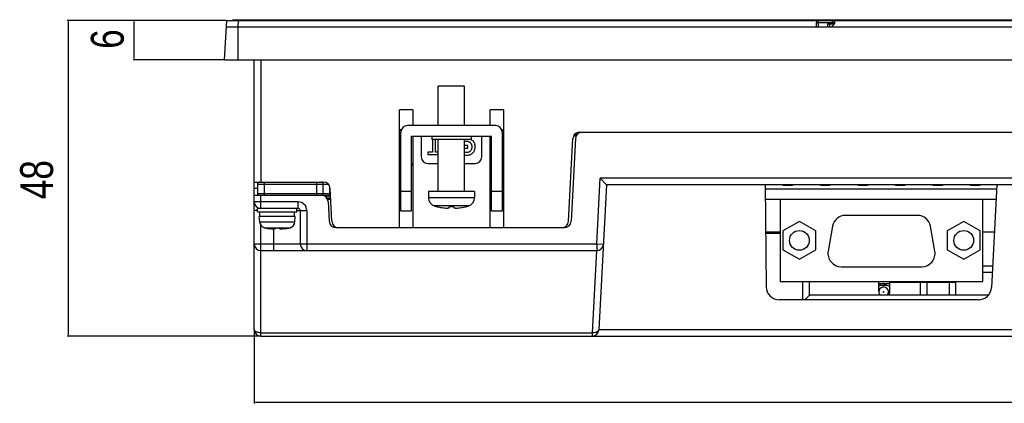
# Model space of a CAD drawing. Extents: x 4 to 805, y 32 to 576.
# Tile 1 of 27: x 63 to 213, y 32 to 90. Entities that reach past the tile are written whole.
import ezdxf

# ---------------------------------------------------------------- set-up
doc = ezdxf.new("R2010")
doc.units = 0
doc.header["$LTSCALE"] = 46.255
doc.header["$PDMODE"] = 3
doc.header["$PDSIZE"] = 0.3125
doc.layers.get('0').update_dxf_attribs({"linetype": 'CONTINUOUS'})
doc.layers.get('DEFPOINTS').update_dxf_attribs({"linetype": 'CONTINUOUS'})
doc.layers.add('AXIS', color=7, linetype='CONTINUOUS')
doc.layers.add('DIM', color=7, linetype='CONTINUOUS')
doc.styles.get("Standard").update_dxf_attribs({"font": 'txt', "width": 0.8})
doc.dimstyles.get("Standard").update_dxf_attribs({"dimtxt": 0.18, "dimasz": 0.18, "dimexe": 0.18, "dimexo": 0.0625, "dimgap": 0.09, "dimtad": 0, "dimtih": 1, "dimtoh": 1, "dimzin": 0, "dimcen": 0.09, "dimazin": 3, "dimtfac": 1, "dimtofl": 0, "dimtmove": 0, "dimatfit": 3})

# ---------------------------------------------------------------- blocks, each defined once
blk = doc.blocks.new('*U56')
at = {"layer": 'DIM', "color": 0, "width": 0.8}
blk.add_text('290', height=5, dxfattribs=at).set_placement((239.13, 33.87))
blk = doc.blocks.new('*D49')
at = {"layer": 'DEFPOINTS', "color": 0, "linetype": 'CONTINUOUS'}
for p in [(99.13, 43.32), (389.13, 43.32), (389.13, 32.27)]:
    blk.add_point(p, dxfattribs=at)
at = {"layer": 'DIM', "color": 0, "linetype": 'CONTINUOUS'}
for p, q in [((99.13, 43.26), (99.13, 32.09)), ((389.13, 43.26), (389.13, 32.09)), ((99.31, 32.27), (388.95, 32.27))]:
    blk.add_line(p, q, dxfattribs=at)
for points in [[(99.31, 32.3), (99.31, 32.24), (99.13, 32.27)], [(388.95, 32.3), (388.95, 32.24), (389.13, 32.27)]]:
    blk.add_solid(points, dxfattribs=at)
blk.add_blockref('*U56', (0, 0))
blk = doc.blocks.new('*U57')
at = {"layer": 'DIM', "color": 0, "width": 0.8}
blk.add_text('48', height=5, rotation=90, dxfattribs=at).set_placement((68.54, 63.12))
blk = doc.blocks.new('*D50')
at = {"layer": 'DEFPOINTS', "color": 0, "linetype": 'CONTINUOUS'}
for p in [(70.88, 90.32), (94.95, 90.32), (100.13, 42.32)]:
    blk.add_point(p, dxfattribs=at)
at = {"layer": 'DIM', "color": 0, "linetype": 'CONTINUOUS'}
for p, q in [((94.88, 90.32), (70.7, 90.32)), ((70.88, 42.5), (70.88, 90.14)), ((100.07, 42.32), (70.7, 42.32))]:
    blk.add_line(p, q, dxfattribs=at)
for points in [[(70.85, 90.14), (70.91, 90.14), (70.88, 90.32)], [(70.85, 42.5), (70.91, 42.5), (70.88, 42.32)]]:
    blk.add_solid(points, dxfattribs=at)
blk.add_blockref('*U57', (0, 0))
blk = doc.blocks.new('*U58')
at = {"layer": 'DIM', "color": 0, "width": 0.8}
blk.add_text('6', height=5, rotation=90, dxfattribs=at).set_placement((79.29, 85.99))
blk = doc.blocks.new('*D51')
at = {"layer": 'DEFPOINTS', "color": 0, "linetype": 'CONTINUOUS'}
for p in [(80.88, 90.32), (94.95, 90.32), (94.63, 84.32)]:
    blk.add_point(p, dxfattribs=at)
at = {"layer": 'DIM', "color": 0, "linetype": 'CONTINUOUS'}
for p, q in [((94.88, 90.32), (80.7, 90.32)), ((80.88, 84.5), (80.88, 90.14)), ((94.57, 84.32), (80.7, 84.32))]:
    blk.add_line(p, q, dxfattribs=at)
for points in [[(80.85, 90.14), (80.91, 90.14), (80.88, 90.32)], [(80.85, 84.5), (80.91, 84.5), (80.88, 84.32)]]:
    blk.add_solid(points, dxfattribs=at)
blk.add_blockref('*U58', (0, 0))

msp = doc.modelspace()

# ---------------------------------------------------------------- linework, layer by layer
at = {"color": 7, "linetype": 'CONTINUOUS'}
for p, q in [((94.63, 84.32), (94.95, 90.32)), ((94.95, 90.32), (393.32, 90.32)), ((95.88, 90.32), (95.88, 90.42)), ((95.88, 90.42), (392.38, 90.42)), ((95.88, 90.41), (112.87, 90.41)), ((96.69, 89.32), (96.74, 90.32)), ((112.87, 90.42), (112.87, 90.32)), ((113.87, 90.42), (113.87, 90.32)), ((184.63, 89.32), (184.63, 90.02)), ((184.63, 90.02), (187.43, 90.02)), ((184.93, 89.32), (184.93, 90.32)), ((187.01, 89.82), (187.13, 89.95)), ((187.13, 89.95), (187.13, 90.32)), ((187.13, 89.95), (187.35, 89.74)), ((187.13, 89.95), (187.43, 89.95)), ((187.43, 89.95), (187.43, 90.02)), ((94.89, 89.32), (393.37, 89.32)), ((96.63, 89.32), (96.63, 84.32)), ((186.33, 89.82), (186.33, 89.32)), ((186.33, 89.82), (187.01, 89.82)), ((186.63, 89.52), (186.63, 89.32)), ((187.02, 89.41), (187.35, 89.74)), ((94.63, 84.32), (393.63, 84.32)), ((99.13, 43.32), (99.13, 84.32)), ((100.13, 84.32), (100.13, 65.72)), ((127.13, 74.32), (127.13, 80.32)), ((131.13, 80.32), (127.13, 80.32)), ((131.13, 74.32), (131.13, 80.32)), ((121.23, 58.82), (121.23, 76.72)), ((123.23, 76.72), (121.23, 76.72)), ((123.23, 76.72), (123.23, 74.32)), ((135.03, 74.32), (135.03, 76.72)), ((137.03, 76.72), (135.03, 76.72)), ((137.03, 76.72), (137.03, 58.82)), ((135.83, 74.32), (122.43, 74.32)), ((121.43, 61.32), (121.43, 73.32)), ((123.03, 61.32), (123.03, 72.72)), ((123.03, 72.72), (135.23, 72.72)), ((123.23, 72.72), (123.23, 58.82)), ((124.54, 72.57), (124.54, 69.57)), ((126.24, 72.22), (126.24, 70.29)), ((126.72, 70.29), (126.72, 72.22)), ((127.13, 64.32), (127.13, 72.22)), ((131.13, 64.32), (131.13, 72.22)), ((133.74, 69.57), (133.74, 72.57)), ((135.03, 58.82), (135.03, 72.72)), ((135.23, 61.32), (135.23, 72.72)), ((136.83, 73.32), (136.83, 61.32)), ((146.92, 59.77), (147.58, 72.38)), ((147.98, 72.38), (147.32, 59.77)), ((148.06, 72.7), (147.66, 72.7)), ((148.17, 72.91), (147.77, 72.91)), ((148.17, 73.24), (148.57, 73.24)), ((148.58, 73.32), (339.68, 73.32)), ((131.6, 71.28), (131.13, 71.28)), ((131.13, 70.9), (131.6, 70.9)), ((131.6, 70.9), (131.6, 71.28)), ((125.54, 70.29), (125.54, 69.91)), ((126.24, 70.29), (125.54, 70.29)), ((125.54, 69.91), (127.13, 69.91)), ((127.13, 70.29), (126.72, 70.29)), ((125.54, 68.57), (127.13, 68.57)), ((131.13, 68.57), (132.74, 68.57)), ((151.23, 56.32), (151.75, 66.32)), ((152.7, 65.32), (151.75, 66.32)), ((242.5, 66.32), (151.75, 66.32)), ((99.13, 65.72), (109.68, 65.72)), ((99.63, 64.78), (99.13, 64.78)), ((99.63, 65.42), (99.63, 64.02)), ((99.63, 65.42), (110.4, 65.42)), ((100.63, 65.72), (100.63, 63.72)), ((108.63, 63.72), (108.63, 65.72)), ((109.63, 64.02), (109.63, 65.42)), ((110.63, 63.72), (110.63, 65.04)), ((110.94, 59.77), (110.68, 64.78)), ((152.7, 65.32), (151.55, 43.27)), ((317.85, 65.32), (152.7, 65.32)), ((176.85, 65.32), (176.99, 49.81)), ((176.86, 64.72), (212.04, 64.72)), ((179.58, 65.22), (179.58, 65.32)), ((180.98, 65.22), (179.58, 65.22)), ((180.98, 65.32), (180.98, 65.22)), ((185.28, 65.22), (185.28, 65.32)), ((186.68, 65.22), (185.28, 65.22)), ((186.68, 65.32), (186.68, 65.22)), ((190.98, 65.22), (190.98, 65.32)), ((192.38, 65.22), (190.98, 65.22)), ((192.38, 65.32), (192.38, 65.22)), ((196.68, 65.22), (196.68, 65.32)), ((198.08, 65.22), (196.68, 65.22)), ((198.08, 65.32), (198.08, 65.22)), ((202.38, 65.22), (202.38, 65.32)), ((203.78, 65.22), (202.38, 65.22)), ((203.78, 65.32), (203.78, 65.22)), ((208.08, 65.22), (208.08, 65.32)), ((209.48, 65.22), (208.08, 65.22)), ((209.48, 65.32), (209.48, 65.22)), ((212.07, 65.32), (211.25, 49.72)), ((99.13, 63.72), (110.74, 63.72)), ((99.63, 64.02), (110.72, 64.02)), ((100.13, 61.72), (100.13, 63.72)), ((109.8, 63.64), (110.74, 63.64)), ((110.76, 63.31), (110.2, 63.31)), ((110.77, 63.1), (110.32, 63.1)), ((123.03, 64.32), (121.43, 64.32)), ((125.63, 64.32), (125.63, 63.35)), ((132.63, 64.32), (125.63, 64.32)), ((132.63, 63.35), (125.63, 63.35)), ((132.63, 64.32), (132.63, 63.35)), ((136.83, 64.32), (135.23, 64.32)), ((176.87, 63.12), (211.96, 63.12)), ((179.13, 63.12), (179.13, 50.62)), ((209.93, 50.62), (209.93, 63.12)), ((105.83, 62.72), (99.13, 62.72)), ((99.63, 61.42), (99.13, 61.42)), ((99.63, 61.22), (99.63, 61.72)), ((105.83, 61.72), (99.63, 61.72)), ((105.63, 61.22), (105.63, 61.72)), ((105.63, 61.42), (107.13, 61.42)), ((105.83, 61.72), (105.83, 62.72)), ((106.13, 61.42), (106.13, 56.32)), ((107.13, 61.42), (107.13, 55.32)), ((110.39, 62.78), (110.54, 59.77)), ((127.08, 61.96), (126.56, 62.1)), ((131.7, 62.1), (126.56, 62.1)), ((127.12, 61.96), (127.08, 61.96)), ((128.76, 61.82), (128.76, 61.96)), ((129.5, 61.96), (128.76, 61.96)), ((129.5, 61.96), (129.5, 61.82)), ((131.18, 61.96), (131.15, 61.96)), ((99.63, 61.22), (105.63, 61.22)), ((99.96, 59.68), (99.88, 60.52)), ((105.38, 60.52), (99.88, 60.52)), ((99.98, 60.52), (99.98, 61.22)), ((105.28, 60.52), (105.28, 61.22)), ((105.31, 59.68), (105.38, 60.52)), ((123.03, 61.32), (121.43, 61.32)), ((136.83, 61.32), (135.23, 61.32)), ((200.01, 60.67), (189.05, 60.67)), ((99.96, 59.68), (105.31, 59.68)), ((100.13, 42.32), (100.13, 59.19)), ((100.88, 58.75), (100.67, 58.8)), ((100.67, 58.8), (104.59, 58.8)), ((100.91, 58.75), (100.88, 58.75)), ((102.13, 55.32), (102.13, 58.59)), ((102.35, 58.75), (102.35, 58.63)), ((102.91, 58.75), (102.35, 58.75)), ((102.91, 58.63), (102.91, 58.75)), ((104.38, 58.75), (104.36, 58.75)), ((104.59, 58.8), (104.38, 58.75)), ((111.54, 58.82), (146.32, 58.82)), ((182.04, 59.76), (179.54, 58.32)), ((184.54, 58.32), (182.04, 59.76)), ((187.08, 59.02), (186.41, 55.22)), ((202.65, 55.22), (201.98, 59.02)), ((207.03, 59.76), (204.53, 58.32)), ((209.53, 58.32), (207.03, 59.76)), ((179.13, 58.12), (176.91, 58.12)), ((179.13, 57.92), (176.92, 57.92)), ((179.54, 58.32), (179.54, 55.43)), ((184.54, 55.43), (184.54, 58.32)), ((204.53, 58.32), (204.53, 55.43)), ((209.53, 55.43), (209.53, 58.32)), ((211.69, 58.12), (209.93, 58.12)), ((99.13, 56.32), (151.23, 56.32)), ((151.23, 56.32), (151.23, 55.32)), ((151.23, 56.32), (152.23, 56.27)), ((179.54, 55.43), (182.04, 53.99)), ((182.04, 53.99), (184.54, 55.43)), ((204.53, 55.43), (207.03, 53.99)), ((207.03, 53.99), (209.53, 55.43)), ((100.13, 55.32), (151.23, 55.32)), ((151.2, 55.32), (150.55, 42.82)), ((188.38, 52.87), (200.68, 52.87)), ((209.93, 53.02), (211.43, 53.02)), ((209.93, 52.02), (211.37, 52.02)), ((179.13, 50.62), (209.93, 50.62)), ((182.58, 47.82), (182.58, 50.62)), ((183.58, 48.52), (183.58, 50.62)), ((194.1, 49.07), (194.1, 50.62)), ((194.1, 50.32), (195.8, 50.32)), ((194.33, 50.32), (194.33, 50)), ((195.15, 50.02), (194.55, 50.02)), ((194.93, 50.32), (194.93, 50.02)), ((195.23, 50.32), (195.23, 50.02)), ((195.8, 49.07), (195.8, 50.62)), ((195.8, 50.52), (205.85, 50.52)), ((200.45, 48.52), (200.45, 50.62)), ((201.45, 48.52), (201.45, 50.52)), ((204.85, 48.52), (204.85, 50.62)), ((205.85, 48.52), (205.85, 50.52)), ((182.88, 47.82), (183.58, 48.52)), ((210.78, 48.52), (183.58, 48.52)), ((209.26, 47.82), (178.99, 47.82)), ((100.13, 42.82), (150.55, 42.82)), ((100.13, 42.32), (388.13, 42.32)), ((150.55, 42.82), (150.55, 42.32)), ((290.53, 43.27), (151.55, 43.27))]:
    msp.add_line(p, q, dxfattribs=at)
for points in [[(186.33, 89.82), (186.38, 89.82), (186.43, 89.81), (186.48, 89.79), (186.52, 89.76), (186.57, 89.71), (186.6, 89.66), (186.62, 89.6), (186.63, 89.52)], [(187.13, 89.52), (187.17, 89.57), (187.2, 89.62), (187.22, 89.66), (187.23, 89.69), (187.22, 89.73), (187.21, 89.76), (187.19, 89.78), (187.16, 89.8), (187.12, 89.81), (187.07, 89.82), (187.01, 89.82)], [(131.13, 71.92), (131.15, 71.92), (131.23, 71.93), (131.31, 71.94), (131.41, 71.94)], [(131.75, 71.88), (131.81, 71.85), (131.86, 71.82), (131.91, 71.79), (131.96, 71.75), (132, 71.71), (132.04, 71.66), (132.08, 71.61), (132.11, 71.56), (132.14, 71.5), (132.17, 71.44), (132.19, 71.37), (132.21, 71.3), (132.22, 71.22), (132.23, 71.14), (132.23, 71.06), (132.22, 70.97), (132.21, 70.9), (132.2, 70.82), (132.18, 70.75), (132.15, 70.69), (132.12, 70.63), (132.09, 70.57), (132.06, 70.52), (132.02, 70.47), (131.97, 70.43), (131.93, 70.39), (131.88, 70.35), (131.83, 70.32), (131.77, 70.29), (131.71, 70.27), (131.64, 70.24), (131.57, 70.23), (131.5, 70.21), (131.41, 70.21), (131.32, 70.21), (131.22, 70.21), (131.13, 70.22)], [(131.41, 69.82), (131.54, 69.83), (131.66, 69.84), (131.77, 69.86), (131.87, 69.88), (131.96, 69.91), (132.05, 69.94), (132.13, 69.98), (132.2, 70.02), (132.27, 70.07), (132.33, 70.12), (132.39, 70.17), (132.44, 70.23), (132.49, 70.29), (132.54, 70.35), (132.58, 70.42), (132.61, 70.5), (132.65, 70.58), (132.68, 70.67), (132.7, 70.77), (132.72, 70.87), (132.73, 70.98), (132.73, 71.1), (132.73, 71.22), (132.72, 71.33), (132.7, 71.42), (132.68, 71.51), (132.66, 71.6), (132.63, 71.67), (132.59, 71.74), (132.55, 71.81), (132.51, 71.87), (132.46, 71.93), (132.41, 71.98), (132.36, 72.03), (132.29, 72.08), (132.23, 72.13), (132.15, 72.17), (132.07, 72.2), (132.02, 72.22)], [(131.41, 71.94), (131.47, 71.94), (131.54, 71.94), (131.6, 71.93), (131.65, 71.91), (131.7, 71.9), (131.75, 71.88)], [(131.13, 69.84), (131.25, 69.83), (131.41, 69.82)], [(127.86, 61.82), (128.07, 61.8), (128.26, 61.79), (128.43, 61.78)], [(128.43, 61.78), (128.54, 61.79), (128.65, 61.8), (128.76, 61.82)], [(129.5, 61.82), (129.62, 61.8), (129.73, 61.79), (129.83, 61.78)], [(129.83, 61.78), (130.01, 61.79), (130.2, 61.8), (130.41, 61.82)], [(102.03, 58.58), (101.83, 58.59), (101.64, 58.61), (101.47, 58.63)], [(102.35, 58.63), (102.24, 58.6), (102.13, 58.59), (102.03, 58.58)], [(103.24, 58.58), (103.13, 58.59), (103.02, 58.6), (102.91, 58.63)], [(103.8, 58.63), (103.61, 58.6), (103.42, 58.59), (103.24, 58.58)], [(100.13, 42.82), (100.06, 42.82), (99.98, 42.82), (99.91, 42.83), (99.84, 42.84), (99.77, 42.85), (99.7, 42.87), (99.63, 42.89), (99.57, 42.91), (99.51, 42.93), (99.45, 42.95), (99.4, 42.98), (99.35, 43.01), (99.31, 43.04), (99.27, 43.07), (99.23, 43.1), (99.2, 43.14), (99.18, 43.18), (99.16, 43.21), (99.14, 43.25), (99.14, 43.29), (99.13, 43.32)], [(151.55, 43.27), (151.54, 43.23), (151.53, 43.2), (151.51, 43.16), (151.49, 43.12), (151.46, 43.09), (151.43, 43.05), (151.39, 43.02), (151.35, 42.99), (151.3, 42.96), (151.25, 42.93), (151.19, 42.91), (151.13, 42.89), (151.06, 42.87), (150.99, 42.85), (150.92, 42.84), (150.85, 42.83), (150.78, 42.82), (150.7, 42.82), (150.63, 42.82), (150.55, 42.82)]]:
    msp.add_lwpolyline(points, dxfattribs=at)
for centre, radius in [((182.04, 56.87), 1.5), ((207.03, 56.87), 1.5), ((194.85, 49.02), 0.0572)]:
    msp.add_circle(centre, radius, dxfattribs=at)
for centre, radius, start, end in [((184.93, 90.02), 0.3, 90, 180), ((187.13, 90.02), 0.3, 0, 90), ((187.13, 89.95), 0.3, 315, 0), ((186.81, 89.62), 0.3, 270, 315), ((121.53, 73.42), 0.3, 93.0006, 180), ((122.43, 73.32), 1, 90, 180), ((135.83, 73.32), 1, 0, 90), ((136.73, 73.42), 0.3, 0, 86.9994), ((125.54, 72.57), 1, 171.3728, 180), ((132.74, 72.57), 1, 0, 8.6272), ((148.58, 72.32), 1, 90, 177), ((148.98, 72.32), 1, 90, 177), ((125.54, 69.57), 1, 180, 270), ((132.74, 69.57), 1, 270, 0), ((121.53, 68.52), 0.3, 180, 250.5045), ((122.93, 68.52), 0.3, 289.4955, 0), ((135.33, 68.52), 0.3, 180, 250.5045), ((136.73, 68.52), 0.3, 289.4955, 0), ((99.93, 65.42), 0.3, 90, 180), ((109.33, 65.42), 0.3, 0, 90), ((109.68, 64.72), 1, 3, 90), ((99.93, 64.02), 0.3, 180, 270), ((109.33, 64.02), 0.3, 270, 0), ((109.39, 62.72), 1, 3, 90), ((126.93, 63.35), 1.3, 180, 253.3985), ((131.33, 63.35), 1.3, 286.6015, 0), ((100.13, 62.72), 1, 180, 270), ((105.83, 61.42), 1.3, 0, 90), ((105.83, 61.42), 0.3, 0, 90), ((129.13, 70.72), 9, 253.3985, 256.8337), ((129.13, 70.72), 8.99, 257.0426, 261.8402), ((129.13, 70.72), 8.99, 278.1598, 282.9574), ((129.13, 70.72), 9, 283.1663, 286.6015), ((189.05, 58.67), 2, 90, 170), ((200.01, 58.67), 2, 10, 90), ((100.95, 59.76), 1, 185, 253.743), ((102.63, 65.52), 6.99, 255.7013, 260.3916), ((102.63, 65.52), 6.99, 279.6084, 284.2987), ((104.31, 59.76), 1, 286.257, 355), ((111.54, 59.82), 1, 183, 270), ((111.94, 59.82), 1, 183, 270), ((145.92, 59.82), 1, 270, 357), ((146.32, 59.82), 1, 270, 357), ((100.13, 56.32), 1, 180, 270), ((107.13, 56.32), 1, 180, 270), ((151.23, 56.32), 1, 270, 357), ((188.38, 54.87), 2, 170, 270), ((200.68, 54.87), 2, 270, 10), ((178.99, 49.82), 2, 180.5, 270), ((194.55, 49.02), 1, 90, 116.7681), ((194.85, 49.02), 0.75, 318.094, 176.1775), ((195.15, 49.02), 1, 49.4158, 90), ((200.45, 50.52), 1, 0, 5.743), ((204.85, 50.52), 1, 0, 5.743), ((209.26, 49.82), 2, 270, 357), ((194.95, 49.07), 0.85, 180, 220.3202), ((194.95, 49.07), 0.85, 319.6798, 0), ((100.13, 43.32), 1, 180, 270), ((150.55, 43.32), 1, 270, 357)]:
    msp.add_arc(centre, radius, start, end, dxfattribs=at)
at = {"layer": 'AXIS', "color": 7, "linetype": 'CONTINUOUS'}
for p, q in [((126.13, 72.72), (126.13, 72.22)), ((132.13, 72.22), (126.13, 72.22)), ((132.13, 72.72), (132.13, 72.22))]:
    msp.add_line(p, q, dxfattribs=at)

# ---------------------------------------------------------------- dimensions: what is measured, and where the dimension line sits
at = {"layer": 'DIM', "color": 7, "linetype": 'CONTINUOUS'}
for base, p1, picture, middle in [((70.88, 90.32), (100.13, 42.32), '*D50', (66.04, 66.45)), ((80.88, 90.32), (94.63, 84.32), '*D51', (76.79, 87.32))]:
    dim = msp.add_linear_dim(base=base, p1=p1, p2=(94.95, 90.32), angle=90, dimstyle='Standard', override={"dimtxt": 5, "dimgap": 1, "dimdec": 0}, dxfattribs=at)
    dim.commit()
    dim.dimension.update_dxf_attribs({"geometry": picture, "text_midpoint": middle, "dimtype": 128, "text_rotation": 90})
dim = msp.add_linear_dim(base=(389.13, 32.27), p1=(99.13, 43.32), p2=(389.13, 43.32), dimstyle='Standard', override={"dimtxt": 5, "dimdec": 0}, dxfattribs=at)
dim.commit()
dim.dimension.update_dxf_attribs({"geometry": '*D49', "text_midpoint": (244.13, 36.37), "dimtype": 128})

doc.saveas('drawing.dxf')
